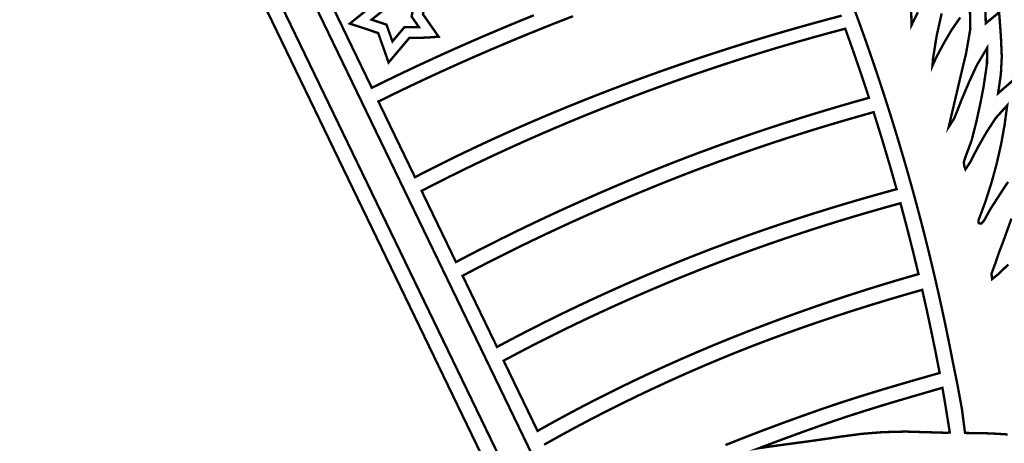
# Model space of a CAD drawing. Extents: x 17 to 31.1, y 10.7 to 23.7.
# Tile 3 of 6: x 17.2 to 23, y 16.2 to 18.7. Entities that reach past the tile are written whole.
import ezdxf

# ---------------------------------------------------------------- set-up
doc = ezdxf.new("R2010")
doc.units = 0
doc.header["$LTSCALE"] = 0.1
doc.layers.add('FOREGROUND', color=7, linetype='CONTINUOUS')

msp = doc.modelspace()

# ---------------------------------------------------------------- linework, layer by layer
at = {"layer": 'FOREGROUND', "linetype": 'CONTINUOUS', "const_width": 0.014051}
for points in [[(20.415782, 15.784819), (17.490092, 21.844542), (17.441308, 21.805822), (17.387384, 21.779513), (17.328318, 21.765614), (20.302572, 15.605304), (20.332693, 15.669949), (20.370662, 15.730006)], [(19.604059, 18.734994), (19.641422, 18.932623), (19.466933, 18.876912), (19.416257, 18.909456), (19.366887, 18.943495), (19.318469, 18.979107), (19.316702, 18.917617), (19.315724, 18.856321), (19.315376, 18.79518), (19.171473, 18.679148), (19.227614, 18.66104), (19.283556, 18.642381), (19.339457, 18.623209), (19.40093, 18.449125), (19.523334, 18.594545), (19.581406, 18.594947), (19.63929, 18.59748), (19.696906, 18.60179)], [(19.537238, 18.720686), (19.559881, 18.840455), (19.458461, 18.808073), (19.43379, 18.823334), (19.415449, 18.834833), (19.397106, 18.846638), (19.378763, 18.858749), (19.378568, 18.837996), (19.37844, 18.816777), (19.378376, 18.795093), (19.378335, 18.765016), (19.300787, 18.702488), (19.3886, 18.673246), (19.42366, 18.573961), (19.49418, 18.657741), (19.542258, 18.65742), (19.554958, 18.657482), (19.567858, 18.657663), (19.580957, 18.657965)], [(22.241866, 18.240397), (22.145512, 18.213242), (22.047634, 18.184823), (21.948438, 18.155161), (21.848133, 18.12428), (21.746925, 18.092201), (21.645022, 18.058948), (21.542631, 18.024543), (21.43996, 17.989008), (21.337216, 17.952366), (21.234607, 17.914639), (21.132339, 17.87585), (21.030621, 17.836021), (20.931592, 17.796147), (20.833157, 17.755577), (20.735351, 17.714331), (20.638207, 17.672427), (20.541759, 17.629882), (20.446042, 17.586715), (20.351089, 17.542943), (20.256935, 17.498584), (20.163612, 17.453658), (20.071157, 17.408181), (19.979601, 17.362171), (19.888979, 17.315647), (19.799326, 17.268627), (19.596054, 17.689647), (19.680134, 17.73295), (19.765157, 17.775787), (19.851091, 17.818141), (19.937902, 17.859997), (20.025558, 17.901339), (20.114026, 17.942152), (20.203273, 17.98242), (20.293267, 18.022127), (20.383975, 18.061258), (20.475363, 18.099797), (20.5674, 18.137727), (20.660053, 18.175034), (20.753288, 18.211702), (20.847073, 18.247715), (20.941375, 18.283057), (21.036161, 18.317713), (21.131399, 18.351667), (21.227056, 18.384903), (21.323099, 18.417406), (21.419495, 18.449159), (21.516212, 18.480148), (21.613216, 18.510356), (21.710476, 18.539768), (21.807957, 18.568368), (21.905628, 18.596141), (22.003456, 18.62307), (22.101408, 18.64914), (22.149723, 18.513392), (22.196543, 18.377139)], [(22.269234, 18.155317), (22.316346, 18.003997), (22.361639, 17.852136), (22.405109, 17.699755), (22.309358, 17.673377), (22.21222, 17.645789), (22.113942, 17.617025), (22.014764, 17.587118), (21.914932, 17.556102), (21.814688, 17.524011), (21.714277, 17.490877), (21.613941, 17.456734), (21.513923, 17.421617), (21.414468, 17.385557), (21.315819, 17.348589), (21.218218, 17.310747), (21.115235, 17.269533), (21.012859, 17.227401), (20.911179, 17.1844), (20.810283, 17.140577), (20.710259, 17.09598), (20.611196, 17.050656), (20.513182, 17.004653), (20.416306, 16.958018), (20.320655, 16.9108), (20.226319, 16.863046), (20.133385, 16.814803), (20.041942, 16.76612), (19.838485, 17.187522), (19.927522, 17.234219), (20.017614, 17.280473), (20.108711, 17.326258), (20.200764, 17.371546), (20.293721, 17.416311), (20.387532, 17.460526), (20.482147, 17.504165), (20.577515, 17.5472), (20.673587, 17.589606), (20.770311, 17.631356), (20.867638, 17.672422), (20.965517, 17.712779), (21.063898, 17.752399), (21.166195, 17.792491), (21.268542, 17.831401), (21.370823, 17.869128), (21.472923, 17.905671), (21.574724, 17.94103), (21.676111, 17.975203), (21.776968, 18.008191), (21.877179, 18.039993), (21.976627, 18.070607), (22.075196, 18.100033), (22.17277, 18.12827)], [(22.42804, 17.616468), (22.465108, 17.477113), (22.50066, 17.337371), (22.534694, 17.197256), (22.43322, 17.168085), (22.331157, 17.137579), (22.228722, 17.105824), (22.126133, 17.072904), (22.023608, 17.038908), (21.921364, 17.003919), (21.819619, 16.968024), (21.71859, 16.93131), (21.618495, 16.893862), (21.519553, 16.855766), (21.421979, 16.817108), (21.321923, 16.776223), (21.222229, 16.734157), (21.123064, 16.691004), (21.024595, 16.646859), (20.926987, 16.601816), (20.830407, 16.55597), (20.73502, 16.509415), (20.640994, 16.462244), (20.548493, 16.414554), (20.457685, 16.366437), (20.368735, 16.317989), (20.281809, 16.269304), (20.081112, 16.68499), (20.171838, 16.733292), (20.264175, 16.781228), (20.358008, 16.828736), (20.453226, 16.875756), (20.549716, 16.922227), (20.647364, 16.968088), (20.746057, 17.013277), (20.845682, 17.057735), (20.946127, 17.1014), (21.047279, 17.144211), (21.149024, 17.186107), (21.251249, 17.227028), (21.348485, 17.264809), (21.446548, 17.301776), (21.545235, 17.337881), (21.644342, 17.373078), (21.743668, 17.407322), (21.84301, 17.440567), (21.942165, 17.472766), (22.04093, 17.503873), (22.139103, 17.533843), (22.236481, 17.56263), (22.332861, 17.590186)], [(21.592515, 16.167531), (21.721222, 16.216204), (21.854105, 16.26484), (21.991164, 16.313438), (22.106482, 16.352506), (22.223563, 16.390128), (22.340732, 16.426213), (22.45632, 16.46067), (22.568655, 16.493408), (22.676065, 16.524336), (22.690753, 16.43905), (22.705854, 16.345676), (22.719664, 16.260236), (22.703044, 16.258166), (22.457188, 16.265442), (22.456043, 16.265442), (22.325489, 16.262063), (22.197225, 16.251926), (22.071253, 16.235031), (21.99941, 16.223993), (21.90662, 16.210813), (21.792883, 16.195491), (21.721384, 16.185885), (21.654594, 16.176565)]]:
    msp.add_lwpolyline(points, close=True, dxfattribs=at)
for points in [[(20.252516, 15.501984), (17.226495, 21.769511)], [(20.260267, 18.728792), (20.16122, 18.688426), (20.062702, 18.647399), (19.96478, 18.605744), (19.867521, 18.563494), (19.770993, 18.520683), (19.675263, 18.477344), (19.580399, 18.43351), (19.486467, 18.389216), (19.393535, 18.344494), (19.301671, 18.299378), (17.705747, 21.604874)], [(23.061394, 16.248452), (22.996918, 16.252567), (22.943897, 16.255045), (22.902331, 16.255888), (22.809754, 16.257245), (22.791108, 16.400622), (22.764812, 16.543051), (22.736152, 16.684713), (22.71633, 16.785487), (22.69572, 16.886093), (22.674324, 16.986526), (22.652146, 17.08678), (22.629186, 17.186849), (22.605447, 17.28673), (22.58093, 17.386416), (22.555638, 17.485903), (22.529572, 17.585185), (22.502735, 17.684257), (22.475128, 17.783114), (22.446753, 17.88175), (22.417612, 17.980161), (22.387708, 18.078342), (22.357042, 18.176287), (22.325615, 18.27399), (22.293431, 18.371448), (22.260491, 18.468654), (22.226796, 18.565604), (22.192349, 18.662292), (22.157152, 18.758713)], [(22.491634, 18.748194), (22.493152, 18.669712), (22.530263, 18.746342)], [(22.838153, 18.785713), (22.841078, 18.648268), (22.816226, 18.504824), (22.785152, 18.374713), (22.761152, 18.272009), (22.737153, 18.16975), (22.713153, 18.067713), (22.74456, 18.115935), (22.767078, 18.170824), (22.787152, 18.223713), (22.832374, 18.330565), (22.88093, 18.435861), (22.940152, 18.534713), (22.939597, 18.441824), (22.919041, 18.303601), (22.901152, 18.210712), (22.876856, 18.099194), (22.848782, 17.988565), (22.809152, 17.881713), (22.803041, 17.859972), (22.804264, 17.837787), (22.812152, 17.816712), (22.838819, 17.857009), (22.862152, 17.902416), (22.884153, 17.944712), (22.934412, 18.03312), (22.990893, 18.119972), (23.059152, 18.195713), (23.043504, 18.079157), (23.022634, 17.963602), (22.996652, 17.849213), (22.965671, 17.736157), (22.9298, 17.624601), (22.889152, 17.514712), (22.890819, 17.498676), (22.905152, 17.49575), (22.922152, 17.513712), (22.958301, 17.57975), (22.999338, 17.643342), (23.040153, 17.706712), (23.064301, 17.742416)], [(23.138153, 18.382712), (23.005152, 18.266713), (23.02156, 18.378453), (23.027078, 18.483305), (23.022152, 18.595712), (23.018856, 18.645713), (23.015115, 18.695713), (23.011152, 18.745713), (22.932153, 18.680712), (22.930486, 18.782157)], [(22.080281, 18.726428), (21.981799, 18.700216), (21.883408, 18.673215), (21.785143, 18.645437), (21.687039, 18.616889), (21.589133, 18.587583), (21.491458, 18.557528), (21.394052, 18.526734), (21.296949, 18.49521), (21.200185, 18.462967), (21.103796, 18.430014), (21.007817, 18.396361), (20.912283, 18.362018), (20.81723, 18.326995), (20.722695, 18.291301), (20.628711, 18.254947), (20.535315, 18.217941), (20.442542, 18.180295), (20.350428, 18.142017), (20.259008, 18.103118), (20.168318, 18.063608), (20.078393, 18.023495), (19.98927, 17.982791), (19.900982, 17.941504), (19.813566, 17.899645), (19.727058, 17.857224), (19.641493, 17.814249), (19.556906, 17.770732), (19.340804, 18.218325), (19.432055, 18.26314), (19.524395, 18.307578), (19.617752, 18.351602), (19.712054, 18.395177), (19.807231, 18.438269), (19.903211, 18.480841), (19.999924, 18.522859), (20.097298, 18.564288), (20.195262, 18.605091), (20.293746, 18.645234), (20.392677, 18.684682), (20.491984, 18.723399)], [(22.671652, 18.739963), (22.641684, 18.605994), (22.620153, 18.470713), (22.619152, 18.45675), (22.618153, 18.443009), (22.617153, 18.429713), (22.637671, 18.475379), (22.6613, 18.520379), (22.685152, 18.564712), (22.730375, 18.642009), (22.781597, 18.71575)], [(23.084448, 17.525972), (23.036152, 17.391712), (23.01156, 17.327675), (22.989411, 17.262749), (22.966152, 17.198712), (22.970152, 17.167713), (23.008375, 17.198638), (23.065263, 17.253787)], [(21.393089, 16.185784), (21.500481, 16.228381), (21.611017, 16.270941), (21.724699, 16.313466), (21.841526, 16.355955), (21.961497, 16.398409), (22.078683, 16.43805), (22.197977, 16.476242), (22.317547, 16.512881), (22.435563, 16.547862), (22.550193, 16.581084), (22.659608, 16.612442), (22.635556, 16.735694), (22.610346, 16.858715), (22.583978, 16.981495), (22.556454, 17.104022), (22.456123, 17.07534), (22.35517, 17.045544), (22.253818, 17.014672), (22.152291, 16.982764), (22.050814, 16.949857), (21.94961, 16.915991), (21.848905, 16.881202), (21.748921, 16.84553), (21.649883, 16.809014), (21.552015, 16.771691), (21.455541, 16.7336), (21.356316, 16.693038), (21.257267, 16.651202), (21.158597, 16.608207), (21.060508, 16.564168), (20.963203, 16.5192), (20.866885, 16.473418), (20.771755, 16.426937), (20.678017, 16.379872), (20.585873, 16.332339), (20.495525, 16.284451), (20.407175, 16.236325), (20.321028, 16.188075)]]:
    msp.add_lwpolyline(points, dxfattribs=at)

doc.saveas('drawing.dxf')
